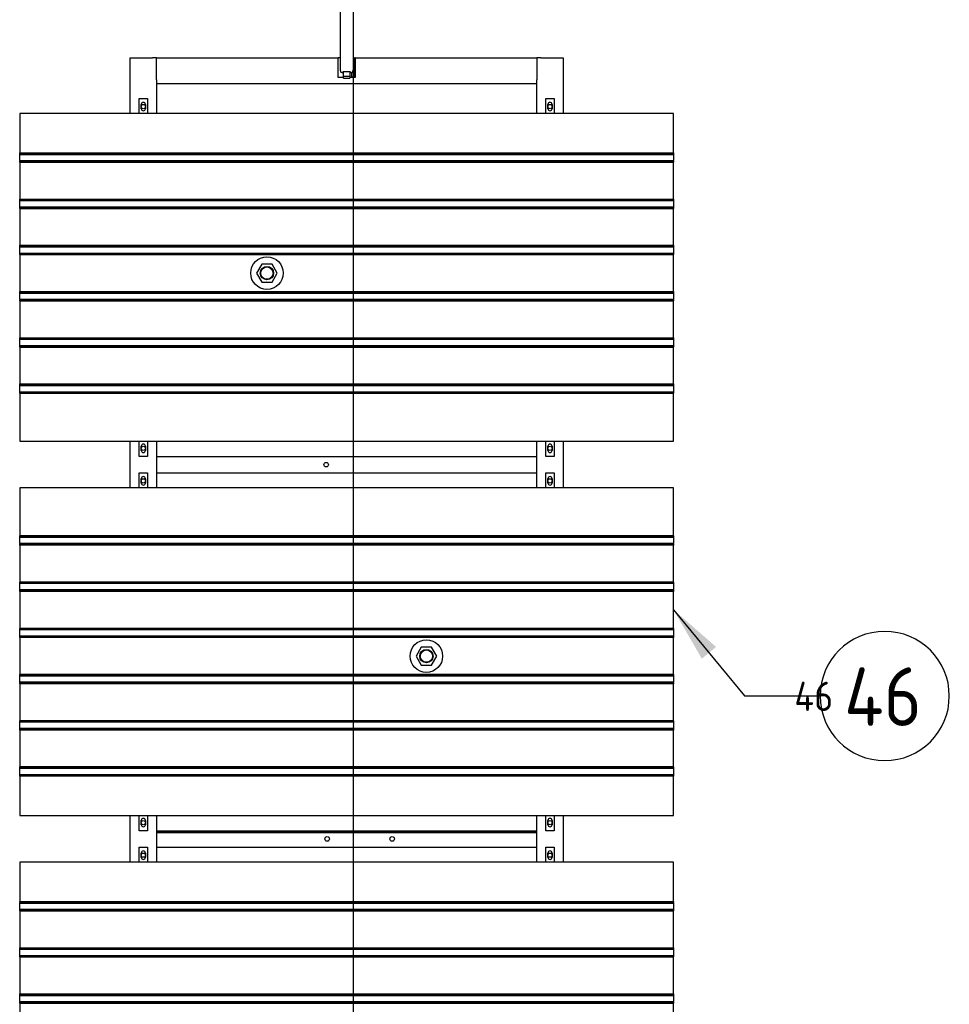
# Model space of a CAD drawing. Extents: x -89225 to 110569, y 13360 to 87647.
# Tile 234 of 256: x 32778 to 35636, y 60861 to 63886. Entities that reach past the tile are written whole.
import ezdxf

# ---------------------------------------------------------------- set-up
doc = ezdxf.new("R2010")
doc.units = 0
for name, color, linetype in [('Iv-Lines 035', 4, 'Continuous'), ('Iv-Lines 035 @ 100', 4, 'Continuous'), ('Iv-Lines 035 @ 50', 4, 'Continuous')]:
    doc.layers.add(name, color=color, linetype=linetype)
doc.styles.add('ISO', font='ISO.SHX')

# ---------------------------------------------------------------- blocks, each defined once
blk = doc.blocks.new('Beluchtingselementen Bosman')
for p, q in [((1273274.4, -874004.9), (1273274.4, -874331.2)), ((1273314.4, -874004.9), (1273314.4, -874331.2)), ((1272629.4, -874464.3), (1272629.4, -874292.8)), ((1272629.4, -874292.8), (1272697.4, -874292.8)), ((1272709.4, -874292.8), (1272697.4, -874292.8)), ((1272709.4, -874292.8), (1273268.4, -874292.8)), ((1272709.4, -874360.8), (1272709.4, -874292.8)), ((1273268.4, -874353.8), (1273268.4, -874292.8)), ((1273274.4, -874292.8), (1273268.4, -874292.8)), ((1273314.4, -874292.8), (1273319.4, -874292.8)), ((1273320.4, -874292.8), (1273319.4, -874292.8)), ((1273319.4, -874352.8), (1273319.4, -874292.8)), ((1273320.4, -874292.8), (1273879.4, -874292.8)), ((1273320.4, -874292.8), (1273320.4, -874353.8)), ((1273891.4, -874292.8), (1273879.4, -874292.8)), ((1273879.4, -874292.8), (1273879.4, -874360.8)), ((1273891.4, -874292.8), (1273959.4, -874292.8)), ((1273959.4, -874292.8), (1273959.4, -874464.3)), ((1272709.4, -874360.8), (1272709.4, -874372.8)), ((1273284.4, -874353.8), (1273268.4, -874353.8)), ((1273282.4, -874339.2), (1273283.4, -874339.2)), ((1273283.4, -874339.2), (1273283.4, -874334.7)), ((1273283.4, -874334.7), (1273305.4, -874334.7)), ((1273284.4, -874349.7), (1273284.4, -874334.7)), ((1273284.4, -874355), (1273284.4, -874349.7)), ((1273284.4, -874349.7), (1273304.4, -874349.7)), ((1273284.4, -874355), (1273304.4, -874355)), ((1273304.4, -874334.7), (1273304.4, -874349.7)), ((1273304.4, -874349.7), (1273304.4, -874355)), ((1273320.4, -874353.8), (1273304.4, -874353.8)), ((1273305.4, -874334.7), (1273305.4, -874339.2)), ((1273305.4, -874339.2), (1273306.4, -874339.2)), ((1273309.4, -874338.6), (1273309.4, -874352.8)), ((1273319.4, -874352.8), (1273309.4, -874352.8)), ((1273879.4, -874372.8), (1273879.4, -874360.8)), ((1272709.4, -874372.8), (1272709.4, -874464.3)), ((1273879.4, -874372.8), (1272709.4, -874372.8)), ((1273879.4, -874464.3), (1273879.4, -874372.8)), ((1272656.9, -874464.3), (1272656.9, -874417.7)), ((1272656.9, -874417.7), (1272681.9, -874417.7)), ((1272681.9, -874417.7), (1272681.9, -874464.3)), ((1273906.9, -874464.3), (1273906.9, -874417.7)), ((1273906.9, -874417.7), (1273931.9, -874417.7)), ((1273931.9, -874417.7), (1273931.9, -874464.3)), ((1272662.9, -874449.3), (1272662.9, -874436.3)), ((1272675.9, -874436.3), (1272675.9, -874449.3)), ((1273912.9, -874449.3), (1273912.9, -874436.3)), ((1273925.9, -874436.3), (1273925.9, -874449.3)), ((1274299.4, -874464.3), (1272289.4, -874464.3)), ((1272289.4, -874464.3), (1272289.4, -874585)), ((1274299.4, -874585), (1274299.4, -874464.3)), ((1272289.4, -874585.7), (1272289.4, -874585)), ((1272289.4, -874585), (1274299.4, -874585)), ((1272289.4, -874588.5), (1272289.4, -874585.7)), ((1272289.4, -874585.7), (1274299.4, -874585.7)), ((1272289.4, -874588.5), (1272289.4, -874589.7)), ((1272289.4, -874591.3), (1272289.4, -874589.7)), ((1272289.4, -874589.7), (1274299.4, -874589.7)), ((1272289.4, -874607.3), (1272289.4, -874591.3)), ((1274299.4, -874585), (1274299.4, -874585.7)), ((1274299.4, -874585.7), (1274299.4, -874588.5)), ((1274299.4, -874589.7), (1274299.4, -874588.5)), ((1274299.4, -874589.7), (1274299.4, -874591.3)), ((1274299.4, -874591.3), (1274299.4, -874607.3)), ((1272289.4, -874608.8), (1272289.4, -874607.3)), ((1272289.4, -874608.8), (1272289.4, -874610.1)), ((1272289.4, -874608.8), (1274299.4, -874608.8)), ((1272289.4, -874612.9), (1272289.4, -874610.1)), ((1272289.4, -874613.6), (1272289.4, -874612.9)), ((1272289.4, -874612.9), (1274299.4, -874612.9)), ((1272289.4, -874613.6), (1272289.4, -874727)), ((1272289.4, -874613.6), (1274299.4, -874613.6)), ((1274299.4, -874607.3), (1274299.4, -874608.8)), ((1274299.4, -874610.1), (1274299.4, -874608.8)), ((1274299.4, -874610.1), (1274299.4, -874612.9)), ((1274299.4, -874612.9), (1274299.4, -874613.6)), ((1274299.4, -874727), (1274299.4, -874613.6)), ((1272289.4, -874727.7), (1272289.4, -874727)), ((1272289.4, -874727), (1274299.4, -874727)), ((1272289.4, -874730.5), (1272289.4, -874727.7)), ((1272289.4, -874727.7), (1274299.4, -874727.7)), ((1272289.4, -874730.5), (1272289.4, -874731.7)), ((1272289.4, -874733.3), (1272289.4, -874731.7)), ((1272289.4, -874731.7), (1274299.4, -874731.7)), ((1272289.4, -874749.3), (1272289.4, -874733.3)), ((1272289.4, -874750.8), (1272289.4, -874749.3)), ((1272289.4, -874750.8), (1272289.4, -874752.1)), ((1272289.4, -874750.8), (1274299.4, -874750.8)), ((1272289.4, -874754.9), (1272289.4, -874752.1)), ((1272289.4, -874755.6), (1272289.4, -874754.9)), ((1272289.4, -874754.9), (1274299.4, -874754.9)), ((1272289.4, -874755.6), (1272289.4, -874869)), ((1272289.4, -874755.6), (1274299.4, -874755.6)), ((1274299.4, -874727), (1274299.4, -874727.7)), ((1274299.4, -874727.7), (1274299.4, -874730.5)), ((1274299.4, -874731.7), (1274299.4, -874730.5)), ((1274299.4, -874731.7), (1274299.4, -874733.3)), ((1274299.4, -874733.3), (1274299.4, -874749.3)), ((1274299.4, -874749.3), (1274299.4, -874750.8)), ((1274299.4, -874752.1), (1274299.4, -874750.8)), ((1274299.4, -874752.1), (1274299.4, -874754.9)), ((1274299.4, -874754.9), (1274299.4, -874755.6)), ((1274299.4, -874869), (1274299.4, -874755.6)), ((1272289.4, -874869.7), (1272289.4, -874869)), ((1272289.4, -874869), (1274299.4, -874869)), ((1272289.4, -874872.5), (1272289.4, -874869.7)), ((1272289.4, -874869.7), (1274299.4, -874869.7)), ((1272289.4, -874872.5), (1272289.4, -874873.7)), ((1272289.4, -874875.3), (1272289.4, -874873.7)), ((1272289.4, -874873.7), (1274299.4, -874873.7)), ((1272289.4, -874891.3), (1272289.4, -874875.3)), ((1274299.4, -874869), (1274299.4, -874869.7)), ((1274299.4, -874869.7), (1274299.4, -874872.5)), ((1274299.4, -874873.7), (1274299.4, -874872.5)), ((1274299.4, -874873.7), (1274299.4, -874875.3)), ((1274299.4, -874875.3), (1274299.4, -874891.3)), ((1272289.4, -874892.8), (1272289.4, -874891.3)), ((1272289.4, -874892.8), (1272289.4, -874894.1)), ((1272289.4, -874892.8), (1274299.4, -874892.8)), ((1272289.4, -874896.9), (1272289.4, -874894.1)), ((1272289.4, -874897.6), (1272289.4, -874896.9)), ((1272289.4, -874896.9), (1274299.4, -874896.9)), ((1272289.4, -874897.6), (1272289.4, -875011)), ((1272289.4, -874897.6), (1274299.4, -874897.6)), ((1274299.4, -874891.3), (1274299.4, -874892.8)), ((1274299.4, -874894.1), (1274299.4, -874892.8)), ((1274299.4, -874894.1), (1274299.4, -874896.9)), ((1274299.4, -874896.9), (1274299.4, -874897.6)), ((1274299.4, -875011), (1274299.4, -874897.6)), ((1273033.4, -874926.8), (1273017.6, -874954.4)), ((1273065.2, -874926.7), (1273033.4, -874926.8)), ((1273081.2, -874954.2), (1273065.2, -874926.7)), ((1273017.6, -874954.4), (1273033.6, -874981.9)), ((1273065.4, -874981.8), (1273081.2, -874954.2)), ((1273033.6, -874981.9), (1273065.4, -874981.8)), ((1272289.4, -875011.7), (1272289.4, -875011)), ((1272289.4, -875011), (1274299.4, -875011)), ((1272289.4, -875014.5), (1272289.4, -875011.7)), ((1272289.4, -875011.7), (1274299.4, -875011.7)), ((1272289.4, -875014.5), (1272289.4, -875015.7)), ((1272289.4, -875017.3), (1272289.4, -875015.7)), ((1272289.4, -875015.7), (1274299.4, -875015.7)), ((1272289.4, -875033.3), (1272289.4, -875017.3)), ((1274299.4, -875011), (1274299.4, -875011.7)), ((1274299.4, -875011.7), (1274299.4, -875014.5)), ((1274299.4, -875015.7), (1274299.4, -875014.5)), ((1274299.4, -875015.7), (1274299.4, -875017.3)), ((1274299.4, -875017.3), (1274299.4, -875033.3)), ((1272289.4, -875034.8), (1272289.4, -875033.3)), ((1272289.4, -875034.8), (1272289.4, -875036.1)), ((1272289.4, -875034.8), (1274299.4, -875034.8)), ((1272289.4, -875038.9), (1272289.4, -875036.1)), ((1272289.4, -875039.6), (1272289.4, -875038.9)), ((1272289.4, -875038.9), (1274299.4, -875038.9)), ((1272289.4, -875039.6), (1272289.4, -875153)), ((1272289.4, -875039.6), (1274299.4, -875039.6)), ((1274299.4, -875033.3), (1274299.4, -875034.8)), ((1274299.4, -875036.1), (1274299.4, -875034.8)), ((1274299.4, -875036.1), (1274299.4, -875038.9)), ((1274299.4, -875038.9), (1274299.4, -875039.6)), ((1274299.4, -875153), (1274299.4, -875039.6)), ((1272289.4, -875153.7), (1272289.4, -875153)), ((1272289.4, -875153), (1274299.4, -875153)), ((1272289.4, -875156.5), (1272289.4, -875153.7)), ((1272289.4, -875153.7), (1274299.4, -875153.7)), ((1272289.4, -875156.5), (1272289.4, -875157.7)), ((1272289.4, -875159.3), (1272289.4, -875157.7)), ((1272289.4, -875157.7), (1274299.4, -875157.7)), ((1272289.4, -875175.3), (1272289.4, -875159.3)), ((1272289.4, -875176.8), (1272289.4, -875175.3)), ((1272289.4, -875176.8), (1272289.4, -875178.1)), ((1272289.4, -875176.8), (1274299.4, -875176.8)), ((1272289.4, -875180.9), (1272289.4, -875178.1)), ((1274299.4, -875153), (1274299.4, -875153.7)), ((1274299.4, -875153.7), (1274299.4, -875156.5)), ((1274299.4, -875157.7), (1274299.4, -875156.5)), ((1274299.4, -875157.7), (1274299.4, -875159.3)), ((1274299.4, -875159.3), (1274299.4, -875175.3)), ((1274299.4, -875175.3), (1274299.4, -875176.8)), ((1274299.4, -875178.1), (1274299.4, -875176.8)), ((1274299.4, -875178.1), (1274299.4, -875180.9)), ((1272289.4, -875181.6), (1272289.4, -875180.9)), ((1272289.4, -875180.9), (1274299.4, -875180.9)), ((1272289.4, -875181.6), (1272289.4, -875295)), ((1272289.4, -875181.6), (1274299.4, -875181.6)), ((1274299.4, -875180.9), (1274299.4, -875181.6)), ((1274299.4, -875295), (1274299.4, -875181.6)), ((1272289.4, -875295.7), (1272289.4, -875295)), ((1272289.4, -875295), (1274299.4, -875295)), ((1272289.4, -875298.5), (1272289.4, -875295.7)), ((1272289.4, -875295.7), (1274299.4, -875295.7)), ((1272289.4, -875298.5), (1272289.4, -875299.7)), ((1272289.4, -875301.3), (1272289.4, -875299.7)), ((1272289.4, -875299.7), (1274299.4, -875299.7)), ((1272289.4, -875317.3), (1272289.4, -875301.3)), ((1274299.4, -875295), (1274299.4, -875295.7)), ((1274299.4, -875295.7), (1274299.4, -875298.5)), ((1274299.4, -875299.7), (1274299.4, -875298.5)), ((1274299.4, -875299.7), (1274299.4, -875301.3)), ((1274299.4, -875301.3), (1274299.4, -875317.3)), ((1272289.4, -875318.8), (1272289.4, -875317.3)), ((1272289.4, -875318.8), (1272289.4, -875320.1)), ((1272289.4, -875318.8), (1274299.4, -875318.8)), ((1272289.4, -875322.9), (1272289.4, -875320.1)), ((1272289.4, -875323.6), (1272289.4, -875322.9)), ((1272289.4, -875322.9), (1274299.4, -875322.9)), ((1272289.4, -875323.6), (1272289.4, -875471.1)), ((1272289.4, -875323.6), (1274299.4, -875323.6)), ((1274299.4, -875317.3), (1274299.4, -875318.8)), ((1274299.4, -875320.1), (1274299.4, -875318.8)), ((1274299.4, -875320.1), (1274299.4, -875322.9)), ((1274299.4, -875322.9), (1274299.4, -875323.6)), ((1274299.4, -875471.1), (1274299.4, -875323.6)), ((1272289.4, -875471.1), (1274299.4, -875471.1)), ((1272629.4, -875614.3), (1272629.4, -875471.1)), ((1272656.9, -875517.7), (1272656.9, -875471.1)), ((1272681.9, -875471.1), (1272681.9, -875517.7)), ((1272709.4, -875471.1), (1272709.4, -875614.3)), ((1273879.4, -875614.3), (1273879.4, -875471.1)), ((1273906.9, -875517.7), (1273906.9, -875471.1)), ((1273931.9, -875471.1), (1273931.9, -875517.7)), ((1273959.4, -875471.1), (1273959.4, -875614.3)), ((1272662.9, -875499.1), (1272662.9, -875486.1)), ((1272675.9, -875486.1), (1272675.9, -875499.1)), ((1273912.9, -875499.1), (1273912.9, -875486.1)), ((1273925.9, -875486.1), (1273925.9, -875499.1)), ((1272681.9, -875517.7), (1272656.9, -875517.7)), ((1272709.4, -875517.8), (1273879.4, -875517.8)), ((1272709.4, -875523.8), (1272709.4, -875567.8)), ((1273879.4, -875567.8), (1273879.4, -875523.8)), ((1273931.9, -875517.7), (1273906.9, -875517.7)), ((1272656.9, -875614.3), (1272656.9, -875567.7)), ((1272656.9, -875567.7), (1272681.9, -875567.7)), ((1272681.9, -875567.7), (1272681.9, -875614.3)), ((1272709.4, -875567.8), (1273879.4, -875567.8)), ((1273906.9, -875614.3), (1273906.9, -875567.7)), ((1273906.9, -875567.7), (1273931.9, -875567.7)), ((1273931.9, -875567.7), (1273931.9, -875614.3)), ((1272662.9, -875599.3), (1272662.9, -875586.3)), ((1272675.9, -875586.3), (1272675.9, -875599.3)), ((1273912.9, -875599.3), (1273912.9, -875586.3)), ((1273925.9, -875586.3), (1273925.9, -875599.3)), ((1274299.4, -875614.3), (1272289.4, -875614.3)), ((1272289.4, -875614.3), (1272289.4, -875761.8)), ((1274299.4, -875761.8), (1274299.4, -875614.3)), ((1272289.4, -875762.5), (1272289.4, -875761.8)), ((1274299.4, -875761.8), (1272289.4, -875761.8)), ((1272289.4, -875765.3), (1272289.4, -875762.5)), ((1274299.4, -875762.5), (1272289.4, -875762.5)), ((1272289.4, -875765.3), (1272289.4, -875766.5)), ((1272289.4, -875768.1), (1272289.4, -875766.5)), ((1274299.4, -875766.5), (1272289.4, -875766.5)), ((1272289.4, -875784.1), (1272289.4, -875768.1)), ((1272289.4, -875785.6), (1272289.4, -875784.1)), ((1274299.4, -875761.8), (1274299.4, -875762.5)), ((1274299.4, -875762.5), (1274299.4, -875765.3)), ((1274299.4, -875766.5), (1274299.4, -875765.3)), ((1274299.4, -875766.5), (1274299.4, -875768.1)), ((1274299.4, -875768.1), (1274299.4, -875784.1)), ((1274299.4, -875784.1), (1274299.4, -875785.6)), ((1272289.4, -875785.6), (1272289.4, -875786.9)), ((1274299.4, -875785.6), (1272289.4, -875785.6)), ((1272289.4, -875789.7), (1272289.4, -875786.9)), ((1272289.4, -875790.4), (1272289.4, -875789.7)), ((1274299.4, -875789.7), (1272289.4, -875789.7)), ((1272289.4, -875790.4), (1272289.4, -875903.8)), ((1274299.4, -875790.4), (1272289.4, -875790.4)), ((1274299.4, -875786.9), (1274299.4, -875785.6)), ((1274299.4, -875786.9), (1274299.4, -875789.7)), ((1274299.4, -875789.7), (1274299.4, -875790.4)), ((1274299.4, -875903.8), (1274299.4, -875790.4)), ((1272289.4, -875904.5), (1272289.4, -875903.8)), ((1274299.4, -875903.8), (1272289.4, -875903.8)), ((1272289.4, -875907.3), (1272289.4, -875904.5)), ((1274299.4, -875904.5), (1272289.4, -875904.5)), ((1274299.4, -875903.8), (1274299.4, -875904.5)), ((1274299.4, -875904.5), (1274299.4, -875907.3)), ((1272289.4, -875907.3), (1272289.4, -875908.5)), ((1272289.4, -875910.1), (1272289.4, -875908.5)), ((1274299.4, -875908.5), (1272289.4, -875908.5)), ((1272289.4, -875926.1), (1272289.4, -875910.1)), ((1272289.4, -875927.6), (1272289.4, -875926.1)), ((1272289.4, -875927.6), (1272289.4, -875928.9)), ((1274299.4, -875927.6), (1272289.4, -875927.6)), ((1272289.4, -875931.7), (1272289.4, -875928.9)), ((1272289.4, -875932.4), (1272289.4, -875931.7)), ((1274299.4, -875931.7), (1272289.4, -875931.7)), ((1272289.4, -875932.4), (1272289.4, -876045.8)), ((1274299.4, -875932.4), (1272289.4, -875932.4)), ((1274299.4, -875908.5), (1274299.4, -875907.3)), ((1274299.4, -875908.5), (1274299.4, -875910.1)), ((1274299.4, -875910.1), (1274299.4, -875926.1)), ((1274299.4, -875926.1), (1274299.4, -875927.6)), ((1274299.4, -875928.9), (1274299.4, -875927.6)), ((1274299.4, -875928.9), (1274299.4, -875931.7)), ((1274299.4, -875931.7), (1274299.4, -875932.4)), ((1274299.4, -876045.8), (1274299.4, -875932.4)), ((1272289.4, -876046.5), (1272289.4, -876045.8)), ((1274299.4, -876045.8), (1272289.4, -876045.8)), ((1272289.4, -876049.3), (1272289.4, -876046.5)), ((1274299.4, -876046.5), (1272289.4, -876046.5)), ((1272289.4, -876049.3), (1272289.4, -876050.5)), ((1272289.4, -876052.1), (1272289.4, -876050.5)), ((1274299.4, -876050.5), (1272289.4, -876050.5)), ((1272289.4, -876068.1), (1272289.4, -876052.1)), ((1274299.4, -876045.8), (1274299.4, -876046.5)), ((1274299.4, -876046.5), (1274299.4, -876049.3)), ((1274299.4, -876050.5), (1274299.4, -876049.3)), ((1274299.4, -876050.5), (1274299.4, -876052.1)), ((1274299.4, -876052.1), (1274299.4, -876068.1)), ((1272289.4, -876069.6), (1272289.4, -876068.1)), ((1272289.4, -876069.6), (1272289.4, -876070.9)), ((1274299.4, -876069.6), (1272289.4, -876069.6)), ((1272289.4, -876073.7), (1272289.4, -876070.9)), ((1272289.4, -876074.4), (1272289.4, -876073.7)), ((1274299.4, -876073.7), (1272289.4, -876073.7)), ((1272289.4, -876074.4), (1272289.4, -876187.8)), ((1274299.4, -876074.4), (1272289.4, -876074.4)), ((1274299.4, -876068.1), (1274299.4, -876069.6)), ((1274299.4, -876070.9), (1274299.4, -876069.6)), ((1274299.4, -876070.9), (1274299.4, -876073.7)), ((1274299.4, -876073.7), (1274299.4, -876074.4)), ((1274299.4, -876187.8), (1274299.4, -876074.4)), ((1273523.4, -876103.6), (1273507.6, -876131.2)), ((1273555.2, -876103.5), (1273523.4, -876103.6)), ((1273571.2, -876131), (1273555.2, -876103.5)), ((1273507.6, -876131.2), (1273523.6, -876158.7)), ((1273555.4, -876158.6), (1273571.2, -876131)), ((1273523.6, -876158.7), (1273555.4, -876158.6)), ((1272289.4, -876188.5), (1272289.4, -876187.8)), ((1274299.4, -876187.8), (1272289.4, -876187.8)), ((1272289.4, -876191.3), (1272289.4, -876188.5)), ((1274299.4, -876188.5), (1272289.4, -876188.5)), ((1272289.4, -876191.3), (1272289.4, -876192.5)), ((1272289.4, -876194.1), (1272289.4, -876192.5)), ((1274299.4, -876192.5), (1272289.4, -876192.5)), ((1272289.4, -876210.1), (1272289.4, -876194.1)), ((1274299.4, -876187.8), (1274299.4, -876188.5)), ((1274299.4, -876188.5), (1274299.4, -876191.3)), ((1274299.4, -876192.5), (1274299.4, -876191.3)), ((1274299.4, -876192.5), (1274299.4, -876194.1)), ((1274299.4, -876194.1), (1274299.4, -876210.1)), ((1272289.4, -876211.6), (1272289.4, -876210.1)), ((1272289.4, -876211.6), (1272289.4, -876212.9)), ((1274299.4, -876211.6), (1272289.4, -876211.6)), ((1272289.4, -876215.7), (1272289.4, -876212.9)), ((1272289.4, -876216.4), (1272289.4, -876215.7)), ((1274299.4, -876215.7), (1272289.4, -876215.7)), ((1272289.4, -876216.4), (1272289.4, -876329.8)), ((1274299.4, -876216.4), (1272289.4, -876216.4)), ((1274299.4, -876210.1), (1274299.4, -876211.6)), ((1274299.4, -876212.9), (1274299.4, -876211.6)), ((1274299.4, -876212.9), (1274299.4, -876215.7)), ((1274299.4, -876215.7), (1274299.4, -876216.4)), ((1274299.4, -876329.8), (1274299.4, -876216.4)), ((1272289.4, -876330.5), (1272289.4, -876329.8)), ((1274299.4, -876329.8), (1272289.4, -876329.8)), ((1274299.4, -876329.8), (1274299.4, -876330.5)), ((1272289.4, -876333.3), (1272289.4, -876330.5)), ((1274299.4, -876330.5), (1272289.4, -876330.5)), ((1272289.4, -876333.3), (1272289.4, -876334.5)), ((1272289.4, -876336.1), (1272289.4, -876334.5)), ((1274299.4, -876334.5), (1272289.4, -876334.5)), ((1272289.4, -876352.1), (1272289.4, -876336.1)), ((1272289.4, -876353.6), (1272289.4, -876352.1)), ((1272289.4, -876353.6), (1272289.4, -876354.9)), ((1274299.4, -876353.6), (1272289.4, -876353.6)), ((1272289.4, -876357.7), (1272289.4, -876354.9)), ((1272289.4, -876358.4), (1272289.4, -876357.7)), ((1274299.4, -876357.7), (1272289.4, -876357.7)), ((1272289.4, -876358.4), (1272289.4, -876471.8)), ((1274299.4, -876358.4), (1272289.4, -876358.4)), ((1274299.4, -876330.5), (1274299.4, -876333.3)), ((1274299.4, -876334.5), (1274299.4, -876333.3)), ((1274299.4, -876334.5), (1274299.4, -876336.1)), ((1274299.4, -876336.1), (1274299.4, -876352.1)), ((1274299.4, -876352.1), (1274299.4, -876353.6)), ((1274299.4, -876354.9), (1274299.4, -876353.6)), ((1274299.4, -876354.9), (1274299.4, -876357.7)), ((1274299.4, -876357.7), (1274299.4, -876358.4)), ((1274299.4, -876471.8), (1274299.4, -876358.4)), ((1272289.4, -876472.5), (1272289.4, -876471.8)), ((1274299.4, -876471.8), (1272289.4, -876471.8)), ((1272289.4, -876475.3), (1272289.4, -876472.5)), ((1274299.4, -876472.5), (1272289.4, -876472.5)), ((1272289.4, -876475.3), (1272289.4, -876476.5)), ((1272289.4, -876478.1), (1272289.4, -876476.5)), ((1274299.4, -876476.5), (1272289.4, -876476.5)), ((1272289.4, -876494.1), (1272289.4, -876478.1)), ((1274299.4, -876471.8), (1274299.4, -876472.5)), ((1274299.4, -876472.5), (1274299.4, -876475.3)), ((1274299.4, -876476.5), (1274299.4, -876475.3)), ((1274299.4, -876476.5), (1274299.4, -876478.1)), ((1274299.4, -876478.1), (1274299.4, -876494.1)), ((1272289.4, -876495.6), (1272289.4, -876494.1)), ((1272289.4, -876495.6), (1272289.4, -876496.9)), ((1274299.4, -876495.6), (1272289.4, -876495.6)), ((1272289.4, -876499.7), (1272289.4, -876496.9)), ((1272289.4, -876500.4), (1272289.4, -876499.7)), ((1274299.4, -876499.7), (1272289.4, -876499.7)), ((1272289.4, -876500.4), (1272289.4, -876621.1)), ((1274299.4, -876500.4), (1272289.4, -876500.4)), ((1274299.4, -876494.1), (1274299.4, -876495.6)), ((1274299.4, -876496.9), (1274299.4, -876495.6)), ((1274299.4, -876496.9), (1274299.4, -876499.7)), ((1274299.4, -876499.7), (1274299.4, -876500.4)), ((1274299.4, -876621.1), (1274299.4, -876500.4)), ((1272289.4, -876621.1), (1274299.4, -876621.1)), ((1272629.4, -876764.3), (1272629.4, -876621.1)), ((1272656.9, -876667.7), (1272656.9, -876621.1)), ((1272681.9, -876621.1), (1272681.9, -876667.7)), ((1272709.4, -876621.1), (1272709.4, -876764.3)), ((1273879.4, -876764.3), (1273879.4, -876621.1)), ((1273906.9, -876667.7), (1273906.9, -876621.1)), ((1273931.9, -876621.1), (1273931.9, -876667.7)), ((1273959.4, -876621.1), (1273959.4, -876764.3)), ((1272662.9, -876649.1), (1272662.9, -876636.1)), ((1272675.9, -876636.1), (1272675.9, -876649.1)), ((1273912.9, -876649.1), (1273912.9, -876636.1)), ((1273925.9, -876636.1), (1273925.9, -876649.1)), ((1272681.9, -876667.7), (1272656.9, -876667.7)), ((1272709.4, -876667.8), (1273879.4, -876667.8)), ((1273879.4, -876670.8), (1272709.4, -876670.8)), ((1273879.4, -876673.8), (1272709.4, -876673.8)), ((1272709.4, -876673.8), (1272709.4, -876717.8)), ((1273879.4, -876717.8), (1273879.4, -876673.8)), ((1273931.9, -876667.7), (1273906.9, -876667.7)), ((1272656.9, -876764.3), (1272656.9, -876717.7)), ((1272656.9, -876717.7), (1272681.9, -876717.7)), ((1272681.9, -876717.7), (1272681.9, -876764.3)), ((1272709.4, -876717.8), (1273879.4, -876717.8)), ((1273906.9, -876764.3), (1273906.9, -876717.7)), ((1273906.9, -876717.7), (1273931.9, -876717.7)), ((1273931.9, -876717.7), (1273931.9, -876764.3)), ((1272662.9, -876749.3), (1272662.9, -876736.3)), ((1272675.9, -876736.3), (1272675.9, -876749.3)), ((1273912.9, -876749.3), (1273912.9, -876736.3)), ((1273925.9, -876736.3), (1273925.9, -876749.3)), ((1274299.4, -876764.3), (1272289.4, -876764.3)), ((1272289.4, -876764.3), (1272289.4, -876885)), ((1274299.4, -876885), (1274299.4, -876764.3)), ((1272289.4, -876885.7), (1272289.4, -876885)), ((1272289.4, -876885), (1274299.4, -876885)), ((1272289.4, -876888.5), (1272289.4, -876885.7)), ((1272289.4, -876885.7), (1274299.4, -876885.7)), ((1272289.4, -876888.5), (1272289.4, -876889.7)), ((1272289.4, -876891.3), (1272289.4, -876889.7)), ((1272289.4, -876889.7), (1274299.4, -876889.7)), ((1272289.4, -876907.3), (1272289.4, -876891.3)), ((1274299.4, -876885), (1274299.4, -876885.7)), ((1274299.4, -876885.7), (1274299.4, -876888.5)), ((1274299.4, -876889.7), (1274299.4, -876888.5)), ((1274299.4, -876889.7), (1274299.4, -876891.3)), ((1274299.4, -876891.3), (1274299.4, -876907.3)), ((1272289.4, -876908.8), (1272289.4, -876907.3)), ((1272289.4, -876908.8), (1272289.4, -876910.1)), ((1272289.4, -876908.8), (1274299.4, -876908.8)), ((1272289.4, -876912.9), (1272289.4, -876910.1)), ((1272289.4, -876913.6), (1272289.4, -876912.9)), ((1272289.4, -876912.9), (1274299.4, -876912.9)), ((1272289.4, -876913.6), (1272289.4, -877027)), ((1272289.4, -876913.6), (1274299.4, -876913.6)), ((1274299.4, -876907.3), (1274299.4, -876908.8)), ((1274299.4, -876910.1), (1274299.4, -876908.8)), ((1274299.4, -876910.1), (1274299.4, -876912.9)), ((1274299.4, -876912.9), (1274299.4, -876913.6)), ((1274299.4, -877027), (1274299.4, -876913.6)), ((1272289.4, -877027.7), (1272289.4, -877027)), ((1272289.4, -877027), (1274299.4, -877027)), ((1272289.4, -877030.5), (1272289.4, -877027.7)), ((1272289.4, -877027.7), (1274299.4, -877027.7)), ((1272289.4, -877030.5), (1272289.4, -877031.7)), ((1272289.4, -877033.3), (1272289.4, -877031.7)), ((1272289.4, -877031.7), (1274299.4, -877031.7)), ((1272289.4, -877049.3), (1272289.4, -877033.3)), ((1272289.4, -877050.8), (1272289.4, -877049.3)), ((1272289.4, -877050.8), (1272289.4, -877052.1)), ((1272289.4, -877050.8), (1274299.4, -877050.8)), ((1272289.4, -877054.9), (1272289.4, -877052.1)), ((1272289.4, -877055.6), (1272289.4, -877054.9)), ((1272289.4, -877054.9), (1274299.4, -877054.9)), ((1272289.4, -877055.6), (1272289.4, -877169)), ((1272289.4, -877055.6), (1274299.4, -877055.6)), ((1274299.4, -877027), (1274299.4, -877027.7)), ((1274299.4, -877027.7), (1274299.4, -877030.5)), ((1274299.4, -877031.7), (1274299.4, -877030.5)), ((1274299.4, -877031.7), (1274299.4, -877033.3)), ((1274299.4, -877033.3), (1274299.4, -877049.3)), ((1274299.4, -877049.3), (1274299.4, -877050.8)), ((1274299.4, -877052.1), (1274299.4, -877050.8)), ((1274299.4, -877052.1), (1274299.4, -877054.9)), ((1274299.4, -877054.9), (1274299.4, -877055.6)), ((1274299.4, -877169), (1274299.4, -877055.6)), ((1272289.4, -877169.7), (1272289.4, -877169)), ((1272289.4, -877169), (1274299.4, -877169)), ((1272289.4, -877172.5), (1272289.4, -877169.7)), ((1272289.4, -877169.7), (1274299.4, -877169.7)), ((1272289.4, -877172.5), (1272289.4, -877173.7)), ((1272289.4, -877175.3), (1272289.4, -877173.7)), ((1272289.4, -877173.7), (1274299.4, -877173.7)), ((1272289.4, -877191.3), (1272289.4, -877175.3)), ((1274299.4, -877169), (1274299.4, -877169.7)), ((1274299.4, -877169.7), (1274299.4, -877172.5)), ((1274299.4, -877173.7), (1274299.4, -877172.5)), ((1274299.4, -877173.7), (1274299.4, -877175.3)), ((1274299.4, -877175.3), (1274299.4, -877191.3)), ((1272289.4, -877192.8), (1272289.4, -877191.3)), ((1272289.4, -877192.8), (1272289.4, -877194.1)), ((1272289.4, -877192.8), (1274299.4, -877192.8)), ((1272289.4, -877196.9), (1272289.4, -877194.1)), ((1272289.4, -877197.6), (1272289.4, -877196.9)), ((1272289.4, -877196.9), (1274299.4, -877196.9)), ((1272289.4, -877197.6), (1272289.4, -877311)), ((1272289.4, -877197.6), (1274299.4, -877197.6)), ((1274299.4, -877191.3), (1274299.4, -877192.8)), ((1274299.4, -877194.1), (1274299.4, -877192.8)), ((1274299.4, -877194.1), (1274299.4, -877196.9)), ((1274299.4, -877196.9), (1274299.4, -877197.6)), ((1274299.4, -877311), (1274299.4, -877197.6))]:
    blk.add_line(p, q)
for centre, radius in [((1272669.4, -874442.8), 6.5), ((1273919.4, -874442.8), 6.5), ((1273049.4, -874954.3), 50), ((1273049.4, -874954.3), 20.5), ((1273049.4, -874954.3), 19), ((1272669.4, -875492.8), 6.5), ((1273919.4, -875492.8), 6.5), ((1273231.4, -875542.8), 7), ((1272669.4, -875592.8), 6.5), ((1273919.4, -875592.8), 6.5), ((1273539.4, -876131.1), 50), ((1273539.4, -876131.1), 20.5), ((1273539.4, -876131.1), 19), ((1272669.4, -876642.8), 6.5), ((1273919.4, -876642.8), 6.5), ((1273234.4, -876692.8), 7), ((1273434.4, -876692.8), 7), ((1272669.4, -876742.8), 6.5), ((1273919.4, -876742.8), 6.5)]:
    blk.add_circle(centre, radius)
for centre, start, end in [((1272669.4, -874436.3), 0, 180), ((1272669.4, -874449.3), 180, 0), ((1273919.4, -874436.3), 360, 180), ((1273919.4, -874449.3), 180, 360), ((1272669.4, -875486.1), 360, 180), ((1273919.4, -875486.1), 0, 180), ((1272669.4, -875499.1), 180, 360), ((1273919.4, -875499.1), 180, 0), ((1272669.4, -875586.3), 0, 180), ((1272669.4, -875599.3), 180, 0), ((1273919.4, -875586.3), 360, 180), ((1273919.4, -875599.3), 180, 360), ((1272669.4, -876636.1), 360, 180), ((1273919.4, -876636.1), 0, 180), ((1272669.4, -876649.1), 180, 360), ((1273919.4, -876649.1), 180, 0), ((1272669.4, -876736.3), 0, 180), ((1272669.4, -876749.3), 180, 0), ((1273919.4, -876736.3), 360, 180), ((1273919.4, -876749.3), 180, 360)]:
    blk.add_arc(centre, 6.5, start, end)
for centre, major_axis, start_param, end_param in [((1273282.4, -874331.2), (-8, 0), 0, 1.570796), ((1273306.4, -874331.2), (8, 0), 4.712389, 6.283185)]:
    blk.add_ellipse(centre, major_axis=major_axis, ratio=0.996041, start_param=start_param, end_param=end_param)
blk = doc.blocks.new('*U75')
for points in [[(-2.178, -2.646), (0, 0)], [(0, 0), (2.324, 0)]]:
    blk.add_lwpolyline(points)
blk.add_circle((4.31, 0), 1.986)
blk.add_solid([(-0.872, -1.508), (-2.178, -2.646), (-1.312, -1.146)])
at = {"style": 'ISO'}
blk.add_attdef('NUMMER', (3.146, -0.835), '', height=1.8, dxfattribs=at)
blk = doc.blocks.new('*U557')
at = {"layer": 'Iv-Lines 035 @ 100'}
ref = blk.add_blockref('*U75', (35006.3, 61808.5), dxfattribs=dict(at, xscale=-100, yscale=100, zscale=100, rotation=180))
ref.add_attrib('NUMMER', '46', (35312.5, 61716.5), dxfattribs={"layer": '0', "height": 180, "style": 'ISO'})
at = {"layer": 'Iv-Lines 035 @ 50'}
ref = blk.add_blockref('*U75', (-35006.3, 61808.5), dxfattribs=dict(at, xscale=50, yscale=50, zscale=-50, rotation=180))
ref.add_attrib('NUMMER', '46', (35159.4, 61762.5), dxfattribs={"layer": '0', "height": 90, "style": 'ISO'})

msp = doc.modelspace()

# ---------------------------------------------------------------- linework, layer by layer
at = {"layer": 'Iv-Lines 035'}
msp.add_line((33803.4, 84803.7), (33803.4, 54909.4), dxfattribs=at)

# ---------------------------------------------------------------- block references
for name, p in [('Beluchtingselementen Bosman', (-1239510.9, 938062.2)), ('*U557', (0, 0))]:
    msp.add_blockref(name, p, dxfattribs=at)

doc.saveas('drawing.dxf')
